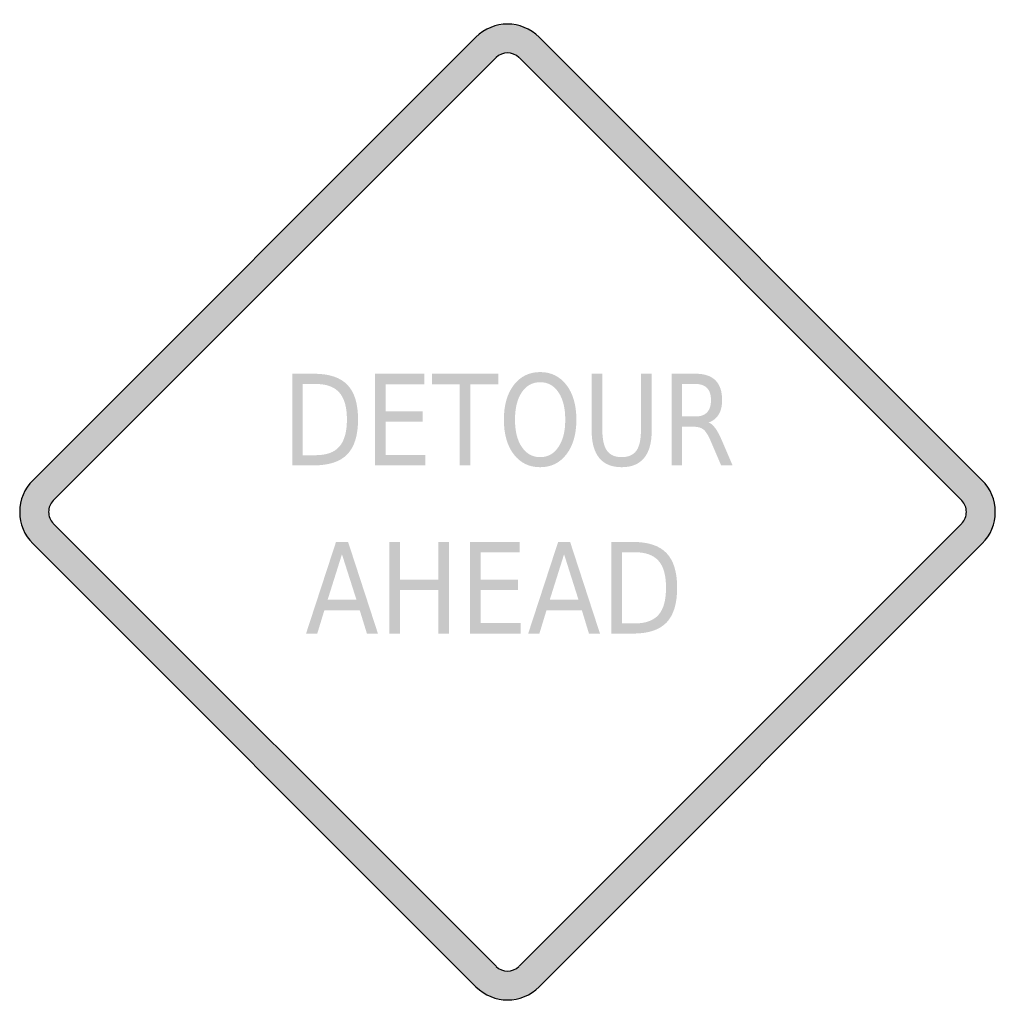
# Model space of a CAD drawing. Header units: inches. Extents: x -0.5 to 0.5, y -0.5 to 0.5.
import ezdxf

# ---------------------------------------------------------------- set-up
doc = ezdxf.new("R2010")
doc.units = ezdxf.units.IN
doc.header["$MEASUREMENT"] = 0

msp = doc.modelspace()

# ---------------------------------------------------------------- hatches: boundary and pattern name
h = msp.add_hatch(color=7)
h.paths.add_polyline_path([(0.0323, 0.4867), (0.4865, 0.0323), (0.4905, 0.0278), (0.4939, 0.0228), (0.4965, 0.0175), (0.4984, 0.012), (0.4995, 0.006), (0.5, 0), (0.4995, -0.006), (0.4984, -0.0118), (0.4965, -0.0175), (0.4939, -0.0228), (0.4905, -0.0278), (0.4865, -0.0323), (0.0323, -0.4867), (0.0278, -0.4907), (0.0227, -0.494), (0.0173, -0.4967), (0.0117, -0.4985), (0.006, -0.4997), (0.0002, -0.5), (-0.0057, -0.4997), (-0.0115, -0.4985), (-0.0172, -0.4967), (-0.0225, -0.494), (-0.0275, -0.4907), (-0.0323, -0.4867), (-0.4867, -0.0323), (-0.4905, -0.0278), (-0.4939, -0.0228), (-0.4965, -0.0175), (-0.4984, -0.0118), (-0.4995, -0.006), (-0.5, 0), (-0.4995, 0.006), (-0.4984, 0.012), (-0.4965, 0.0175), (-0.4939, 0.0228), (-0.4905, 0.0278), (-0.4867, 0.0323), (-0.0323, 0.4867), (-0.0277, 0.4907), (-0.0227, 0.494), (-0.0172, 0.4967), (-0.0117, 0.4985), (-0.0058, 0.4997), (0, 0.5), (0.0058, 0.4997), (0.0117, 0.4985), (0.0172, 0.4967), (0.0227, 0.494), (0.0277, 0.4907), (0.0323, 0.4867)])
h.paths.add_polyline_path([(0.0117, 0.4657), (0.4655, 0.0117), (0.467, 0.0102), (0.4682, 0.0083), (0.4692, 0.0063), (0.4699, 0.0043), (0.4704, 0.0022), (0.4704, 0), (0.4704, -0.0022), (0.4699, -0.0042), (0.4692, -0.0063), (0.4682, -0.0082), (0.467, -0.01), (0.4655, -0.0117), (0.0117, -0.4655), (0.0082, -0.4682), (0.0042, -0.4699), (0, -0.4704), (-0.0042, -0.4699), (-0.0082, -0.4682), (-0.0117, -0.4655), (-0.4655, -0.0117), (-0.467, -0.01), (-0.4682, -0.0082), (-0.4692, -0.0063), (-0.4699, -0.0042), (-0.4704, -0.0022), (-0.4704, 0), (-0.4704, 0.0022), (-0.4699, 0.0043), (-0.4692, 0.0063), (-0.4682, 0.0083), (-0.467, 0.0102), (-0.4655, 0.0117), (-0.0117, 0.4655), (-0.0082, 0.4684), (-0.0042, 0.4699), (0, 0.4705), (0.0042, 0.4699), (0.0082, 0.4684), (0.0117, 0.4657)], flags=0)
h = msp.add_hatch(color=7)
edge = h.paths.add_edge_path()
edge.add_line((-0.2207, 0.1417), (-0.1984, 0.1417))
edge.add_spline(control_points=[(-0.1984, 0.1417), (-0.1828, 0.1417), (-0.1714, 0.1379), (-0.1641, 0.1303), (-0.1568, 0.1227), (-0.1532, 0.1109), (-0.1532, 0.0948), (-0.1532, 0.0786), (-0.1569, 0.0667), (-0.1642, 0.0591), (-0.1715, 0.0516), (-0.1829, 0.0478), (-0.1984, 0.0478)], knot_values=[0, 0, 0, 0, 1, 1, 1, 2, 2, 2, 3, 3, 3, 4, 4, 4, 4], degree=3, periodic=0)
edge.add_line((-0.1984, 0.0478), (-0.2207, 0.0478))
edge.add_line((-0.2207, 0.0478), (-0.2207, 0.1417))
edge = h.paths.add_edge_path(flags=0)
edge.add_line((-0.2098, 0.1312), (-0.2098, 0.0582))
edge.add_line((-0.2098, 0.0582), (-0.1967, 0.0582))
edge.add_spline(control_points=[(-0.1967, 0.0582), (-0.1856, 0.0582), (-0.1775, 0.0611), (-0.1724, 0.067), (-0.1672, 0.0729), (-0.1646, 0.0821), (-0.1646, 0.0948), (-0.1646, 0.1074), (-0.1672, 0.1166), (-0.1724, 0.1224), (-0.1775, 0.1283), (-0.1856, 0.1312), (-0.1967, 0.1312)], knot_values=[0, 0, 0, 0, 1, 1, 1, 2, 2, 2, 3, 3, 3, 4, 4, 4, 4], degree=3, periodic=0)
edge.add_line((-0.1967, 0.1312), (-0.2098, 0.1312))
for points in [[(-0.1359, 0.1417), (-0.0851, 0.1417), (-0.0851, 0.131), (-0.125, 0.131), (-0.125, 0.1032), (-0.0868, 0.1032), (-0.0868, 0.0925), (-0.125, 0.0925), (-0.125, 0.0584), (-0.0841, 0.0584), (-0.0841, 0.0478), (-0.1359, 0.0478), (-0.1359, 0.1417)], [(-0.0774, 0.1417), (-0.0095, 0.1417), (-0.0095, 0.131), (-0.038, 0.131), (-0.038, 0.0478), (-0.0489, 0.0478), (-0.0489, 0.131), (-0.0774, 0.131), (-0.0774, 0.1417)], [(-0.1212, -0.0307), (-0.1103, -0.0307), (-0.1103, -0.0692), (-0.0709, -0.0692), (-0.0709, -0.0307), (-0.06, -0.0307), (-0.06, -0.1246), (-0.0709, -0.1246), (-0.0709, -0.0799), (-0.1103, -0.0799), (-0.1103, -0.1246), (-0.1212, -0.1246), (-0.1212, -0.0307)], [(-0.0384, -0.0307), (0.0124, -0.0307), (0.0124, -0.0414), (-0.0275, -0.0414), (-0.0275, -0.0692), (0.0108, -0.0692), (0.0108, -0.0799), (-0.0275, -0.0799), (-0.0275, -0.1139), (0.0134, -0.1139), (0.0134, -0.1246), (-0.0384, -0.1246), (-0.0384, -0.0307)]]:
    msp.add_hatch(color=7).paths.add_polyline_path(points)
h = msp.add_hatch(color=7)
edge = h.paths.add_edge_path()
edge.add_spline(control_points=[(0.0335, 0.1434), (0.0447, 0.1434), (0.0537, 0.1389), (0.0605, 0.1301), (0.0672, 0.1213), (0.0706, 0.1095), (0.0706, 0.0946), (0.0706, 0.0798), (0.0672, 0.068), (0.0605, 0.0592), (0.0537, 0.0503), (0.0447, 0.0459), (0.0335, 0.0459), (0.0222, 0.0459), (0.0132, 0.0503), (0.0064, 0.0591), (-0.0003, 0.0679), (-0.0037, 0.0798), (-0.0037, 0.0946), (-0.0037, 0.1095), (-0.0003, 0.1213), (0.0064, 0.1301), (0.0132, 0.1389), (0.0222, 0.1434), (0.0335, 0.1434)], knot_values=[0, 0, 0, 0, 1, 1, 1, 2, 2, 2, 3, 3, 3, 4, 4, 4, 5, 5, 5, 6, 6, 6, 7, 7, 7, 8, 8, 8, 8], degree=3, periodic=0)
edge = h.paths.add_edge_path(flags=0)
edge.add_spline(control_points=[(0.0335, 0.133), (0.0256, 0.133), (0.0193, 0.1296), (0.0147, 0.1227), (0.01, 0.1159), (0.0077, 0.1065), (0.0077, 0.0946), (0.0077, 0.0828), (0.01, 0.0734), (0.0147, 0.0666), (0.0193, 0.0597), (0.0256, 0.0562), (0.0335, 0.0562), (0.0414, 0.0562), (0.0476, 0.0597), (0.0522, 0.0666), (0.0569, 0.0734), (0.0592, 0.0828), (0.0592, 0.0946), (0.0592, 0.1065), (0.0569, 0.1159), (0.0522, 0.1227), (0.0476, 0.1296), (0.0414, 0.133), (0.0335, 0.133)], knot_values=[0, 0, 0, 0, 1, 1, 1, 2, 2, 2, 3, 3, 3, 4, 4, 4, 5, 5, 5, 6, 6, 6, 7, 7, 7, 8, 8, 8, 8], degree=3, periodic=0)
h = msp.add_hatch(color=7)
edge = h.paths.add_edge_path()
edge.add_line((0.0863, 0.1417), (0.0972, 0.1417))
edge.add_line((0.0972, 0.1417), (0.0972, 0.0846))
edge.add_spline(control_points=[(0.0972, 0.0846), (0.0972, 0.0745), (0.0988, 0.0673), (0.1019, 0.0629), (0.105, 0.0585), (0.1101, 0.0562), (0.1171, 0.0562), (0.124, 0.0562), (0.1291, 0.0585), (0.1322, 0.0629), (0.1353, 0.0673), (0.1368, 0.0745), (0.1368, 0.0846)], knot_values=[0, 0, 0, 0, 1, 1, 1, 2, 2, 2, 3, 3, 3, 4, 4, 4, 4], degree=3, periodic=0)
edge.add_line((0.1368, 0.0846), (0.1368, 0.1417))
edge.add_line((0.1368, 0.1417), (0.1478, 0.1417))
edge.add_line((0.1478, 0.1417), (0.1478, 0.083))
edge.add_spline(control_points=[(0.1478, 0.083), (0.1478, 0.0708), (0.1452, 0.0616), (0.14, 0.0553), (0.1348, 0.0491), (0.1272, 0.0459), (0.1171, 0.0459), (0.1069, 0.0459), (0.0992, 0.0491), (0.0941, 0.0553), (0.0889, 0.0616), (0.0863, 0.0708), (0.0863, 0.083)], knot_values=[0, 0, 0, 0, 1, 1, 1, 2, 2, 2, 3, 3, 3, 4, 4, 4, 4], degree=3, periodic=0)
edge.add_line((0.0863, 0.083), (0.0863, 0.1417))
h = msp.add_hatch(color=7)
edge = h.paths.add_edge_path()
edge.add_spline(control_points=[(0.2062, 0.0918), (0.2086, 0.0909), (0.2108, 0.0889), (0.213, 0.0859), (0.2152, 0.0829), (0.2174, 0.0787), (0.2197, 0.0734)], knot_values=[0, 0, 0, 0, 1, 1, 1, 2, 2, 2, 2], degree=3, periodic=0)
edge.add_line((0.2197, 0.0734), (0.2307, 0.0478))
edge.add_line((0.2307, 0.0478), (0.219, 0.0478))
edge.add_line((0.219, 0.0478), (0.2087, 0.0718))
edge.add_spline(control_points=[(0.2087, 0.0718), (0.2061, 0.0781), (0.2035, 0.0823), (0.2011, 0.0844), (0.1986, 0.0864), (0.1952, 0.0874), (0.1909, 0.0874)], knot_values=[0, 0, 0, 0, 1, 1, 1, 2, 2, 2, 2], degree=3, periodic=0)
edge.add_line((0.1909, 0.0874), (0.179, 0.0874))
edge.add_line((0.179, 0.0874), (0.179, 0.0478))
edge.add_line((0.179, 0.0478), (0.1682, 0.0478))
edge.add_line((0.1682, 0.0478), (0.1682, 0.1417))
edge.add_line((0.1682, 0.1417), (0.1927, 0.1417))
edge.add_spline(control_points=[(0.1927, 0.1417), (0.2019, 0.1417), (0.2087, 0.1394), (0.2132, 0.1349), (0.2177, 0.1304), (0.22, 0.1237), (0.22, 0.1146), (0.22, 0.1087), (0.2188, 0.1038), (0.2165, 0.0999), (0.2141, 0.096), (0.2107, 0.0933), (0.2062, 0.0918)], knot_values=[0, 0, 0, 0, 1, 1, 1, 2, 2, 2, 3, 3, 3, 4, 4, 4, 4], degree=3, periodic=0)
edge = h.paths.add_edge_path(flags=0)
edge.add_line((0.179, 0.1312), (0.179, 0.0979))
edge.add_line((0.179, 0.0979), (0.1927, 0.0979))
edge.add_spline(control_points=[(0.1927, 0.0979), (0.1979, 0.0979), (0.2019, 0.0993), (0.2046, 0.1021), (0.2072, 0.105), (0.2086, 0.1091), (0.2086, 0.1146), (0.2086, 0.1201), (0.2072, 0.1242), (0.2046, 0.127), (0.2019, 0.1298), (0.1979, 0.1312), (0.1927, 0.1312)], knot_values=[0, 0, 0, 0, 1, 1, 1, 2, 2, 2, 3, 3, 3, 4, 4, 4, 4], degree=3, periodic=0)
edge.add_line((0.1927, 0.1312), (0.179, 0.1312))
h = msp.add_hatch(color=7)
h.paths.add_polyline_path([(-0.1758, -0.0307), (-0.1634, -0.0307), (-0.1328, -0.1246), (-0.1441, -0.1246), (-0.1515, -0.1006), (-0.1877, -0.1006), (-0.195, -0.1246), (-0.2065, -0.1246), (-0.1758, -0.0307)])
h.paths.add_polyline_path([(-0.1697, -0.0433), (-0.1844, -0.09), (-0.1548, -0.09), (-0.1697, -0.0433)], flags=0)
h = msp.add_hatch(color=7)
h.paths.add_polyline_path([(0.0519, -0.0307), (0.0642, -0.0307), (0.0948, -0.1246), (0.0835, -0.1246), (0.0762, -0.1006), (0.04, -0.1006), (0.0327, -0.1246), (0.0212, -0.1246), (0.0519, -0.0307)])
h.paths.add_polyline_path([(0.058, -0.0433), (0.0433, -0.09), (0.0728, -0.09), (0.058, -0.0433)], flags=0)
h = msp.add_hatch(color=7)
edge = h.paths.add_edge_path()
edge.add_line((0.1065, -0.0307), (0.1288, -0.0307))
edge.add_spline(control_points=[(0.1288, -0.0307), (0.1443, -0.0307), (0.1558, -0.0345), (0.163, -0.0421), (0.1703, -0.0497), (0.1739, -0.0615), (0.1739, -0.0776), (0.1739, -0.0938), (0.1703, -0.1057), (0.163, -0.1133), (0.1557, -0.1208), (0.1443, -0.1246), (0.1288, -0.1246)], knot_values=[0, 0, 0, 0, 1, 1, 1, 2, 2, 2, 3, 3, 3, 4, 4, 4, 4], degree=3, periodic=0)
edge.add_line((0.1288, -0.1246), (0.1065, -0.1246))
edge.add_line((0.1065, -0.1246), (0.1065, -0.0307))
edge = h.paths.add_edge_path(flags=0)
edge.add_line((0.1174, -0.0412), (0.1174, -0.1142))
edge.add_line((0.1174, -0.1142), (0.1304, -0.1142))
edge.add_spline(control_points=[(0.1304, -0.1142), (0.1415, -0.1142), (0.1496, -0.1113), (0.1548, -0.1054), (0.16, -0.0995), (0.1625, -0.0903), (0.1625, -0.0776), (0.1625, -0.065), (0.16, -0.0558), (0.1548, -0.05), (0.1496, -0.0441), (0.1415, -0.0412), (0.1304, -0.0412)], knot_values=[0, 0, 0, 0, 1, 1, 1, 2, 2, 2, 3, 3, 3, 4, 4, 4, 4], degree=3, periodic=0)
edge.add_line((0.1304, -0.0412), (0.1174, -0.0412))

# ---------------------------------------------------------------- linework, layer by layer
at = {"color": 7}
for p, q in [((-0.4867, 0.0323), (-0.0323, 0.4867)), ((0.0323, 0.4867), (0.4867, 0.0323)), ((-0.4656, 0.0118), (-0.0117, 0.4656)), ((0.0118, 0.4656), (0.4656, 0.0118)), ((-0.0117, -0.4655), (-0.4656, -0.0117)), ((0.4656, -0.0117), (0.0118, -0.4655)), ((-0.0323, -0.4866), (-0.4867, -0.0323)), ((0.4867, -0.0323), (0.0323, -0.4866))]:
    msp.add_line(p, q, dxfattribs=at)
for points in [[(0.0324, 0.4866), (0.0145, 0.5045), (-0.0145, 0.5045), (-0.0324, 0.4866)], [(0.0117, 0.4656), (0.0052, 0.4721), (-0.0052, 0.4721), (-0.0117, 0.4656)], [(-0.0117, -0.4656), (-0.0052, -0.472), (0.0052, -0.472), (0.0117, -0.4656)], [(-0.0323, -0.4866), (-0.0144, -0.5045), (0.0146, -0.5045), (0.0325, -0.4866)]]:
    msp.add_open_spline(points, degree=3, dxfattribs=at)
for points in [[(-0.4866, 0.0324), (-0.4952, 0.0238), (-0.5, 0.0122), (-0.5, 0), (-0.5, -0.0121), (-0.4952, -0.0238), (-0.4866, -0.0323)], [(0.4866, -0.0323), (0.4952, -0.0238), (0.5, -0.0121), (0.5, 0), (0.5, 0.0122), (0.4952, 0.0238), (0.4866, 0.0324)], [(-0.4656, 0.0117), (-0.4687, 0.0086), (-0.4704, 0.0044), (-0.4704, 0), (-0.4704, -0.0043), (-0.4687, -0.0085), (-0.4656, -0.0116)], [(0.4656, -0.0116), (0.4687, -0.0085), (0.4704, -0.0043), (0.4704, 0), (0.4704, 0.0044), (0.4687, 0.0086), (0.4656, 0.0117)]]:
    msp.add_open_spline(points, degree=3, knots=[0, 0, 0, 0, 1, 1, 1, 2, 2, 2, 2], dxfattribs=at)

doc.saveas('drawing.dxf')
